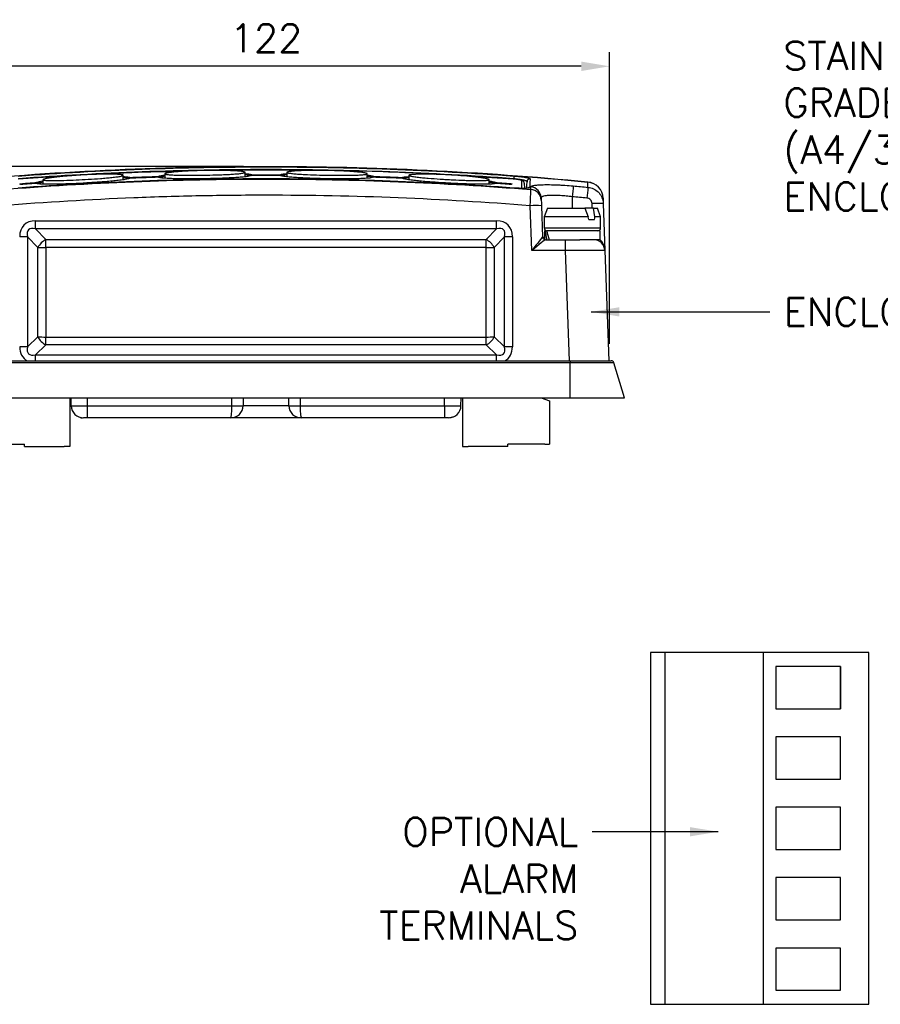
# Model space of a CAD drawing. Extents: x 0 to 391, y 0 to 275.
# Tile 3 of 13: x 46 to 122, y 67 to 155. Entities that reach past the tile are written whole.
import ezdxf

# ---------------------------------------------------------------- set-up
doc = ezdxf.new("R2010")
doc.units = 0
doc.header["$LTSCALE"] = 0.5
doc.header["$MEASUREMENT"] = 0
doc.layers.get('Defpoints').update_dxf_attribs({"color": 104, "lineweight": 0})
doc.layers.add('TEXT', color=5, linetype='Continuous')
doc.styles.add('ROMANS', font='romans', dxfattribs={"height": 2.5})
doc.dimstyles.new('DIMS', dxfattribs={"dimtxt": 2.5, "dimasz": 2.5, "dimexe": 1.25, "dimexo": 2, "dimgap": 1.25, "dimtad": 1, "dimdec": 4, "dimzin": 0, "dimdsep": 46, "dimtxsty": 'ROMANS', "dimcen": 2.5, "dimadec": 0, "dimazin": 0, "dimtfac": 1, "dimtdec": 4, "dimtmove": 0, "dimatfit": 3, "dimfxl": 0, "dimtolj": 1, "dimtzin": 0, "dimarcsym": 0})

# ---------------------------------------------------------------- blocks, each defined once
blk = doc.blocks.new('*D19')
at = {"layer": 'Defpoints', "color": 0}
for p in [(36.972, 150.821), (36.972, 124.163), (97.972, 124.163)]:
    blk.add_point(p, dxfattribs=at)
at = {"layer": 'TEXT', "color": 0, "lineweight": -2}
for p, q in [((36.972, 126.163), (36.972, 152.071)), ((97.972, 126.163), (97.972, 152.071)), ((95.472, 150.821), (39.472, 150.821))]:
    blk.add_line(p, q, dxfattribs=at)
at = {"layer": 'TEXT', "color": 0}
for points in [[(39.472, 151.238), (39.472, 150.405), (36.972, 150.821)], [(95.472, 150.405), (95.472, 151.238), (97.972, 150.821)]]:
    blk.add_solid(points, dxfattribs=at)
at = {"layer": 'TEXT', "color": 0, "insert": (67.472, 153.321), "char_height": 2.5, "attachment_point": 5, "style": 'ROMANS'}
blk.add_mtext('\\A1;122', dxfattribs=at)
blk = doc.blocks.new('*D20')
at = {"layer": 'Defpoints', "color": 0}
for p in [(67.477, 141.913), (16.741, 121.363), (35.622, 121.363)]:
    blk.add_point(p, dxfattribs=at)
at = {"layer": 'TEXT', "color": 0, "lineweight": -2}
for p, q in [((65.477, 141.913), (15.491, 141.913)), ((16.741, 139.413), (16.741, 123.863)), ((33.622, 121.363), (15.491, 121.363))]:
    blk.add_line(p, q, dxfattribs=at)
at = {"layer": 'TEXT', "color": 0}
for points in [[(17.158, 139.413), (16.325, 139.413), (16.741, 141.913)], [(16.325, 123.863), (17.158, 123.863), (16.741, 121.363)]]:
    blk.add_solid(points, dxfattribs=at)
at = {"layer": 'TEXT', "color": 0, "insert": (14.241, 131.638), "char_height": 2.5, "attachment_point": 5, "rotation": 90, "style": 'ROMANS'}
blk.add_mtext('\\A1;41', dxfattribs=at)

msp = doc.modelspace()

# ---------------------------------------------------------------- linework, layer by layer
at = {"color": 7, "linetype": 'Continuous', "lineweight": 25}
for p, q in [((50.312, 141.111), (45.454, 140.795)), ((55.364, 140.871), (55.364, 140.871)), ((57.906, 140.963), (57.906, 140.963)), ((65.627, 141.005), (65.62, 141.4)), ((66.201, 141.113), (66.201, 141.114)), ((68.743, 141.113), (68.743, 141.114)), ((69.324, 141.401), (69.317, 141.006)), ((77.038, 140.963), (77.038, 140.963)), ((79.58, 140.871), (79.58, 140.871)), ((89.49, 140.795), (85.529, 141.035)), ((45.965, 140.341), (45.965, 140.341)), ((88.979, 140.341), (88.979, 140.341)), ((90.996, 139.871), (90.988, 140.105)), ((96.066, 140.069), (96.05, 140.534)), ((91.909, 139.148), (91.917, 138.915)), ((91.073, 134.448), (90.934, 138.432)), ((91.934, 138.432), (92.031, 135.655)), ((92.456, 138.213), (92.183, 137.463)), ((92.456, 138.213), (95.773, 138.213)), ((95.773, 138.213), (96.095, 137.463)), ((96.57, 138.213), (95.773, 138.213)), ((96.675, 137.463), (96.57, 138.213)), ((96.57, 138.213), (96.91, 138.213)), ((97.183, 137.463), (96.91, 138.213)), ((97.423, 138.629), (97.569, 134.448)), ((92.183, 137.463), (92.183, 136.463)), ((96.095, 137.463), (92.183, 137.463)), ((97.183, 137.463), (96.675, 137.463)), ((97.183, 136.463), (97.183, 137.463)), ((47.003, 137.093), (87.941, 137.093)), ((47.003, 136.376), (47.003, 137.093)), ((87.941, 136.376), (87.941, 137.093)), ((96.137, 137.213), (96.644, 137.213)), ((46.296, 135.669), (46.296, 125.901)), ((47.21, 134.723), (46.296, 135.669)), ((87.941, 136.376), (47.003, 136.376)), ((47.003, 136.376), (47.917, 135.43)), ((87.027, 135.43), (87.941, 136.376)), ((88.648, 135.669), (87.734, 134.723)), ((88.648, 125.901), (88.648, 135.669)), ((89.355, 135.679), (89.355, 125.912)), ((92.213, 136.213), (92.213, 135.423)), ((92.264, 136.213), (92.213, 136.213)), ((92.264, 136.213), (92.399, 136.213)), ((97.153, 136.213), (92.399, 136.213)), ((97.153, 135.413), (97.153, 136.213)), ((47.21, 126.783), (47.21, 134.723)), ((47.917, 135.43), (87.027, 135.43)), ((47.917, 134.713), (47.917, 135.43)), ((47.917, 134.713), (47.917, 126.773)), ((87.027, 134.713), (47.917, 134.713)), ((87.027, 134.713), (87.027, 135.43)), ((87.027, 126.773), (87.027, 134.713)), ((87.734, 134.723), (87.734, 126.783)), ((92.28, 135.413), (94.071, 135.413)), ((94.071, 134.448), (94.071, 135.413)), ((94.071, 135.413), (95.338, 135.413)), ((97.153, 135.413), (95.338, 135.413)), ((94.071, 134.448), (91.073, 134.448)), ((94.413, 124.663), (94.071, 134.448)), ((97.569, 134.448), (97.911, 124.663)), ((46.296, 125.901), (47.21, 126.783)), ((47.917, 126.077), (47.003, 125.195)), ((47.917, 126.077), (47.917, 126.773)), ((47.917, 126.773), (87.027, 126.773)), ((87.027, 126.077), (47.917, 126.077)), ((87.027, 126.077), (87.027, 126.773)), ((87.941, 125.195), (87.027, 126.077)), ((87.734, 126.783), (88.648, 125.901)), ((47.003, 124.663), (47.003, 125.195)), ((47.003, 125.195), (87.941, 125.195)), ((87.941, 124.663), (87.941, 125.195)), ((40.472, 124.663), (94.472, 124.663)), ((94.472, 124.487), (40.472, 124.487)), ((94.472, 124.663), (94.472, 124.487)), ((94.472, 124.663), (98.128, 124.663)), ((94.472, 121.363), (94.472, 124.487)), ((98.367, 124.487), (94.472, 124.487)), ((99.322, 121.363), (98.367, 124.487)), ((40.472, 121.363), (94.472, 121.363)), ((50.046, 121.363), (50.046, 117.038)), ((50.161, 120.669), (50.149, 121.363)), ((65.445, 121.363), (65.439, 120.679)), ((69.505, 120.679), (69.499, 121.363)), ((84.783, 120.669), (84.795, 121.363)), ((84.909, 121.363), (84.909, 117.038)), ((91.906, 121.363), (92.659, 121.09)), ((92.659, 121.09), (92.659, 117.263)), ((94.472, 121.363), (99.322, 121.363)), ((50.161, 120.669), (51.622, 120.669)), ((51.622, 120.669), (64.439, 120.669)), ((51.622, 119.588), (51.622, 120.669)), ((64.439, 120.669), (64.439, 120.67)), ((65.439, 120.679), (69.505, 120.679)), ((70.505, 120.67), (70.505, 120.669)), ((70.505, 120.669), (83.322, 120.669)), ((83.322, 120.669), (84.783, 120.669)), ((83.322, 120.669), (83.322, 119.588)), ((51.622, 119.588), (51.261, 119.588)), ((64.339, 119.588), (51.622, 119.588)), ((70.605, 119.588), (64.339, 119.588)), ((83.322, 119.588), (70.605, 119.588)), ((83.683, 119.588), (83.322, 119.588)), ((42.721, 117.263), (46.021, 117.263)), ((46.021, 117.038), (46.021, 117.263)), ((92.234, 117.263), (88.934, 117.263)), ((88.934, 117.038), (88.934, 117.263)), ((92.234, 117.263), (92.659, 117.263)), ((46.021, 117.038), (49.546, 117.038)), ((50.046, 117.038), (49.546, 117.038)), ((84.909, 117.038), (85.409, 117.038)), ((88.934, 117.038), (85.409, 117.038))]:
    msp.add_line(p, q, dxfattribs=at)
at = {"color": 8, "linetype": 'Continuous', "lineweight": 25}
for p, q in [((89.472, 140.771), (89.472, 140.832)), ((92.562, 140.836), (92.601, 140.854)), ((47.069, 140.418), (47.069, 140.419)), ((87.875, 140.419), (87.875, 140.418)), ((94.668, 139.237), (94.668, 138.213)), ((96.438, 138.213), (96.424, 138.629)), ((92.183, 136.463), (92.873, 136.463)), ((92.873, 136.463), (97.183, 136.463)), ((92.031, 135.655), (92.213, 135.655)), ((51.622, 120.669), (51.622, 121.363)), ((64.439, 120.67), (64.445, 121.363)), ((70.498, 121.363), (70.505, 120.67)), ((83.322, 120.669), (83.322, 121.363))]:
    msp.add_line(p, q, dxfattribs=at)
for p, q in [((102.882, 98.743), (102.882, 67.493)), ((111.632, 98.743), (111.632, 67.493)), ((118.507, 97.493), (118.507, 93.743))]:
    msp.add_line(p, q)
at = {"color": 7, "linetype": 'Continuous', "lineweight": 25, "flags": 128}
for points in [[(54.793, 140.742), (54.791, 140.879), (54.787, 141.136)], [(58.491, 141.3), (58.486, 140.992), (58.484, 140.876)], [(76.46, 140.875), (76.458, 140.992), (76.453, 141.272)], [(80.157, 141.136), (80.153, 140.878), (80.151, 140.743)], [(47.658, 140.77), (47.653, 140.455), (47.651, 140.352)], [(87.293, 140.352), (87.291, 140.456), (87.286, 140.77)], [(90.411, 140.425), (90.418, 139.978), (90.418, 139.977)], [(90.64, 139.988), (90.644, 140.254), (90.65, 140.568)], [(90.919, 140.811), (90.918, 140.757), (90.914, 140.541), (90.906, 140.051)], [(97.407, 139.102), (97.416, 138.843), (97.423, 138.629)]]:
    msp.add_lwpolyline(points, dxfattribs=at)
at = {"color": 8, "linetype": 'Continuous', "lineweight": 25, "flags": 128}
for points in [[(55.367, 140.871), (55.367, 140.885), (55.366, 140.901), (55.366, 140.915), (55.365, 140.927), (55.365, 140.937), (55.364, 140.943), (55.364, 140.947)], [(57.908, 140.962), (57.908, 140.977), (57.907, 140.993), (57.907, 141.007), (57.907, 141.019), (57.906, 141.029), (57.906, 141.036), (57.906, 141.039)], [(66.201, 141.114), (66.201, 141.127), (66.201, 141.143), (66.201, 141.158), (66.201, 141.17), (66.201, 141.18), (66.201, 141.186), (66.201, 141.19)], [(68.742, 141.114), (68.743, 141.127), (68.743, 141.143), (68.743, 141.158), (68.743, 141.17), (68.743, 141.18), (68.743, 141.186), (68.743, 141.19)], [(77.035, 140.962), (77.036, 140.977), (77.036, 140.993), (77.037, 141.007), (77.037, 141.019), (77.038, 141.029), (77.038, 141.036), (77.038, 141.039)], [(79.577, 140.871), (79.577, 140.885), (79.578, 140.901), (79.578, 140.915), (79.579, 140.927), (79.579, 140.937), (79.58, 140.943), (79.58, 140.947)], [(45.965, 140.417), (45.965, 140.414), (45.966, 140.407), (45.966, 140.398), (45.967, 140.385), (45.968, 140.371), (45.969, 140.355), (45.97, 140.341)], [(47.069, 140.495), (47.069, 140.491), (47.07, 140.485), (47.07, 140.475), (47.071, 140.463), (47.072, 140.449), (47.073, 140.433), (47.074, 140.419)], [(87.87, 140.419), (87.871, 140.433), (87.872, 140.449), (87.873, 140.463), (87.874, 140.475), (87.874, 140.485), (87.875, 140.491), (87.875, 140.495)], [(88.974, 140.342), (88.974, 140.355), (88.976, 140.371), (88.977, 140.385), (88.978, 140.398), (88.978, 140.407), (88.979, 140.414), (88.979, 140.417)], [(90.192, 139.976), (90.188, 140.177), (90.18, 140.668)]]:
    msp.add_lwpolyline(points, dxfattribs=at)
for points in [[(101.632, 98.743), (101.632, 67.493), (121.007, 67.493), (121.007, 98.743)], [(112.757, 97.493), (112.757, 93.743), (118.507, 93.743), (118.507, 97.493)], [(112.757, 91.243), (112.757, 87.493), (118.507, 87.493), (118.507, 91.243)], [(112.757, 84.993), (112.757, 81.243), (118.507, 81.243), (118.507, 84.993)], [(112.757, 78.743), (112.757, 74.993), (118.507, 74.993), (118.507, 78.743)], [(112.757, 72.493), (112.757, 68.743), (118.507, 68.743), (118.507, 72.493)]]:
    msp.add_lwpolyline(points, close=True)
at = {"color": 7, "linetype": 'Continuous', "lineweight": 25}
for centre, radius, start, end in [((55.372, 140.846), 0.101, 94.41085, 178.10894), ((55.368, 140.771), 0.1, 92.32353, 117.15842), ((55.366, 140.776), 0.0942, 90.83042, 117.13886), ((57.905, 140.938), 0.101, 2.10632, 89.61319), ((57.909, 140.864), 0.1, 66.23102, 91.83578), ((57.911, 140.868), 0.0946, 66.25708, 93.28097), ((66.205, 141.089), 0.101, 92.39651, 178.00342), ((66.202, 141.014), 0.1, 90.24397, 115.46319), ((66.199, 141.019), 0.0944, 88.78038, 115.43602), ((68.739, 141.089), 0.101, 1.99663, 87.60337), ((68.742, 141.014), 0.1, 64.52647, 89.75603), ((68.745, 141.019), 0.0944, 64.55374, 91.21963), ((77.039, 140.938), 0.101, 90.38596, 177.89453), ((77.035, 140.864), 0.1, 88.16422, 113.75887), ((77.033, 140.868), 0.0945, 86.71323, 113.73699), ((79.572, 140.846), 0.101, 1.89189, 85.58831), ((79.576, 140.771), 0.1, 62.83326, 87.67647), ((79.578, 140.776), 0.0942, 62.85704, 89.16762), ((149.465, 136.455), 60.152, 175.59457, 175.82717), ((47.072, 140.394), 0.101, 2.22004, 91.61892), ((47.076, 140.319), 0.1, 67.94546, 93.91666), ((47.078, 140.324), 0.0947, 67.97177, 95.33762), ((87.872, 140.394), 0.101, 88.37946, 177.78056), ((87.868, 140.319), 0.1, 86.08334, 112.04828), ((87.866, 140.324), 0.0947, 84.66213, 112.0232), ((90.162, 140.42), 0.249, 1.14878, 85.86636), ((90.899, 140.562), 0.249, 85.37657, 178.81789), ((90.913, 139.111), 0.996, 2.14456, 85.71202), ((188.871, 130.772), 94.582, 174.28396, 174.86516), ((185.883, 130.644), 90.31, 174.00944, 174.61814), ((96.105, 140.529), 0.0555, 166.42916, 175.46833), ((95.914, 139.046), 1.494, 2.1414, 84.76727), ((95.908, 139.049), 1.5, 2, 84.50652), ((90.921, 138.878), 0.996, 2.14439, 85.70603), ((91.434, 131.263), 7.187, 86.01293, 93.98707), ((96.923, 131.46), 7.187, 86.0129, 93.9871), ((92.433, 136.463), 0.25, 180, 270), ((96.933, 136.463), 0.25, 270, 0), ((45.632, 114.202), 21.477, 88.22852, 90.11517), ((89.312, 114.202), 21.477, 89.88483, 91.77148), ((92.28, 135.663), 0.25, 182.0488, 269.9848), ((92.28, 135.663), 0.25, 182, 270), ((48.71, 133.929), 1.698, 117.86059, 152.10446), ((47.874, 156.191), 21.478, 268.22849, 270.11505), ((86.233, 133.929), 1.698, 27.89554, 62.13941), ((87.07, 156.191), 21.478, 269.88495, 271.77151), ((96.57, 134.413), 1, 2, 90), ((48.63, 127.497), 1.589, 206.6874, 243.34751), ((47.874, 148.25), 21.477, 268.22848, 270.11514), ((86.314, 127.497), 1.589, 296.65249, 333.3126), ((87.07, 148.25), 21.477, 269.88486, 271.77152), ((45.632, 104.435), 21.477, 88.22843, 90.11514), ((89.312, 104.435), 21.477, 89.88486, 91.77157), ((98.128, 124.413), 0.25, 17, 90), ((51.261, 120.688), 1.1, 181, 270), ((64.339, 120.688), 1.1, 270, 359), ((64.814, 135.003), 14.338, 268.50147, 272.49847), ((64.939, 134.997), 14.336, 268.00161, 271.99842), ((64.339, 120.688), 1.1, 359, 359.5), ((70.13, 135.003), 14.338, 267.50153, 271.49853), ((70.605, 120.688), 1.1, 180.5, 181), ((70.005, 134.996), 14.336, 268.00156, 271.99844), ((70.605, 120.688), 1.1, 181, 270), ((83.683, 120.688), 1.1, 270, 359)]:
    msp.add_arc(centre, radius, start, end, dxfattribs=at)
at = {"color": 8, "linetype": 'Continuous', "lineweight": 25}
msp.add_arc((90.886, 139.801), 0.251, 85.51716, 122.25889, dxfattribs=at)
at = {"color": 7, "linetype": 'Continuous', "lineweight": 25}
for centre, major_axis, ratio, start_param, end_param in [((94.683, 135.463), (-1.845, 12.498), 0.135014, 4.832924, 4.853154), ((94.683, 135.463), (1.845, 12.498), 0.135014, 4.872776, 4.893006), ((48.417, 134.266), (2.45, -2.447), 0.57735, 2.617466, 3.664664), ((48.417, 134.231), (-2.039, 2.07), 0.343992, 5.762055, 6.809252), ((86.527, 134.266), (2.45, 2.447), 0.57735, 5.760114, 6.807312), ((86.527, 134.231), (2.039, 2.07), 0.343992, 5.757118, 6.804316), ((91.073, 134.413), (0.957, 1.241), 0.013603, 0.017272, 1.553162), ((91.03, 135.663), (1.001, -0.009), 0.008703, 6.249877, 6.283565), ((94.683, 135.413), (-1.267, 4.231), 0.501102, 1.233691, 1.421794), ((94.683, 136.213), (-1.267, 4.231), 0.501102, 1.421794, 1.609898), ((91.073, 134.413), (1.207, 1), 0.01715, 0.020702, 1.556592), ((94.068, 134.413), (3.501, 0.035), 0.009959, 0.000248, 1.569827), ((48.417, 127.325), (2.45, 2.447), 0.57735, 2.618522, 3.322168), ((48.417, 127.29), (2.043, 2.009), 0.348823, 2.621029, 3.668227), ((86.527, 127.29), (2.043, -2.009), 0.348823, 5.756551, 6.803749), ((86.527, 127.325), (2.45, -2.447), 0.57735, 6.10261, 6.806256), ((64.339, 120.688), (0, 1.1), 0.090909, 3.141593, 4.694936), ((70.605, 120.688), (0, 1.1), 0.090909, 1.588249, 3.141593)]:
    msp.add_ellipse(centre, major_axis=major_axis, ratio=ratio, start_param=start_param, end_param=end_param, dxfattribs=at)
at = {"color": 8, "linetype": 'Continuous', "lineweight": 25}
msp.add_ellipse((96.57, 134.413), major_axis=(-0.043, 1.241), ratio=0.80562, start_param=4.712389, end_param=5.621275, dxfattribs=at)
at = {"color": 7, "linetype": 'Continuous', "lineweight": 25}
for points, knots in [([(38.893, 140.542), (43.644, 140.999), (48.406, 141.342), (57.935, 141.799), (62.703, 141.914), (72.25, 141.913), (77.018, 141.799), (86.543, 141.342), (91.3, 140.999), (96.051, 140.542)], [0, 0, 0, 0, 0.25, 0.25, 0.5, 0.5, 0.75, 0.75, 1, 1, 1, 1]), ([(96.05, 140.534), (91.299, 140.991), (86.542, 141.333), (77.018, 141.79), (72.25, 141.905), (62.704, 141.905), (57.935, 141.791), (48.407, 141.334), (43.645, 140.991), (38.894, 140.534)], [0, 0, 0, 0, 0.25, 0.25, 0.5, 0.5, 0.75, 0.75, 1, 1, 1, 1]), ([(45.454, 141.075), (52.782, 141.616), (60.12, 141.887), (71.141, 141.887), (74.815, 141.819), (82.158, 141.549), (85.826, 141.346), (89.49, 141.075)], [0, 0, 0, 0, 0.5, 0.5, 0.75, 0.75, 1, 1, 1, 1]), ([(89.472, 140.832), (85.81, 141.102), (82.146, 141.305), (74.812, 141.575), (71.141, 141.643), (60.128, 141.643), (52.795, 141.372), (45.472, 140.832)], [0, 0, 0, 0, 0.25, 0.25, 0.5, 0.5, 1, 1, 1, 1]), ([(55.364, 140.871), (55.317, 140.846), (55.232, 140.822), (55.062, 140.787), (54.999, 140.775), (54.863, 140.752), (54.791, 140.741), (54.56, 140.708), (54.39, 140.687), (54.036, 140.648), (53.852, 140.629), (53.469, 140.593), (53.271, 140.576), (52.872, 140.544), (52.67, 140.529), (52.263, 140.5), (52.058, 140.487), (51.644, 140.461), (51.435, 140.449), (50.807, 140.414), (50.394, 140.395), (49.782, 140.371), (49.579, 140.364), (49.177, 140.353), (48.979, 140.348), (48.595, 140.342), (48.408, 140.34), (48.05, 140.341), (47.88, 140.343), (47.649, 140.351), (47.575, 140.354), (47.438, 140.362), (47.374, 140.367), (47.26, 140.378), (47.211, 140.385), (47.126, 140.4), (47.093, 140.409), (47.069, 140.418)], [0, 0, 0, 0, 0.0625, 0.0625, 0.09375, 0.09375, 0.125, 0.125, 0.1875, 0.1875, 0.25, 0.25, 0.3125, 0.3125, 0.375, 0.375, 0.4375, 0.4375, 0.5, 0.5, 0.625, 0.625, 0.6875, 0.6875, 0.75, 0.75, 0.8125, 0.8125, 0.875, 0.875, 0.90625, 0.90625, 0.9375, 0.9375, 0.96875, 0.96875, 1, 1, 1, 1]), ([(47.759, 140.705), (47.72, 140.712), (47.692, 140.72), (47.659, 140.737), (47.654, 140.747), (47.669, 140.768), (47.69, 140.779), (47.751, 140.802), (47.792, 140.814), (47.939, 140.849), (48.063, 140.872), (48.343, 140.916), (48.495, 140.936), (48.814, 140.976), (48.982, 140.995), (49.325, 141.03), (49.499, 141.046), (49.851, 141.077), (50.029, 141.092), (50.39, 141.119), (50.573, 141.132), (51.123, 141.167), (51.489, 141.186), (52.216, 141.216), (52.582, 141.228), (53.11, 141.236), (53.283, 141.238), (53.622, 141.238), (53.787, 141.237), (54.019, 141.231), (54.094, 141.229), (54.239, 141.223), (54.309, 141.219), (54.438, 141.211), (54.498, 141.206), (54.605, 141.194), (54.652, 141.187), (54.727, 141.172), (54.755, 141.164), (54.787, 141.146), (54.791, 141.136), (54.774, 141.115), (54.753, 141.105), (54.691, 141.083), (54.649, 141.072), (54.551, 141.051), (54.496, 141.041), (54.373, 141.021), (54.306, 141.011), (54.097, 140.982), (53.945, 140.965), (53.625, 140.931), (53.457, 140.914), (53.116, 140.884), (52.943, 140.87), (52.413, 140.829), (52.047, 140.804), (51.322, 140.76), (50.959, 140.741), (50.233, 140.707), (49.868, 140.693), (49.341, 140.678), (49.169, 140.674), (48.83, 140.669), (48.665, 140.668), (48.433, 140.669), (48.357, 140.67), (48.212, 140.673), (48.142, 140.675), (48.013, 140.68), (47.953, 140.684), (47.845, 140.693), (47.797, 140.699), (47.759, 140.705)], [0, 0, 0, 0, 0.015625, 0.015625, 0.03125, 0.03125, 0.046875, 0.046875, 0.0625, 0.0625, 0.09375, 0.09375, 0.125, 0.125, 0.15625, 0.15625, 0.1875, 0.1875, 0.21875, 0.21875, 0.25, 0.25, 0.3125, 0.3125, 0.375, 0.375, 0.40625, 0.40625, 0.4375, 0.4375, 0.453125, 0.453125, 0.46875, 0.46875, 0.484375, 0.484375, 0.5, 0.5, 0.515625, 0.515625, 0.53125, 0.53125, 0.546875, 0.546875, 0.5625, 0.5625, 0.578125, 0.578125, 0.59375, 0.59375, 0.625, 0.625, 0.65625, 0.65625, 0.6875, 0.6875, 0.75, 0.75, 0.8125, 0.8125, 0.875, 0.875, 0.90625, 0.90625, 0.9375, 0.9375, 0.953125, 0.953125, 0.96875, 0.96875, 0.984375, 0.984375, 1, 1, 1, 1]), ([(60.011, 141.481), (58.527, 141.453), (56.068, 141.407), (53.612, 141.278), (52.639, 141.227)], [0, 0, 0, 0, 0.6035334, 1, 1, 1, 1]), ([(54.788, 141.027), (54.848, 141.024), (55.063, 141.01), (55.263, 140.982), (55.343, 140.954), (55.364, 140.947)], [0, 0, 0, 0, 0.220314, 0.787729, 1, 1, 1, 1]), ([(55.364, 140.947), (55.724, 140.962), (56.083, 140.976), (56.443, 140.989), (56.687, 140.998), (56.931, 141.007), (57.175, 141.015), (57.418, 141.023), (57.662, 141.031), (57.906, 141.039)], [0, 0, 0, 0, 0.002159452, 0.002159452, 0.002159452, 0.0036231, 0.0036231, 0.0036231, 0.005086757, 0.005086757, 0.005086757, 0.005086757]), ([(57.906, 140.963), (57.546, 140.951), (57.186, 140.939), (56.827, 140.926), (56.583, 140.918), (56.339, 140.909), (56.095, 140.899), (55.852, 140.89), (55.608, 140.88), (55.364, 140.871)], [0, 0, 0, 0, 0.00215968, 0.00215968, 0.00215968, 0.003623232, 0.003623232, 0.003623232, 0.005086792, 0.005086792, 0.005086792, 0.005086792]), ([(57.906, 141.039), (57.938, 141.052), (58.001, 141.077), (58.187, 141.117), (58.353, 141.146), (58.474, 141.161), (58.489, 141.163)], [0, 0, 0, 0, 0.291799, 0.58404, 0.948107, 1, 1, 1, 1]), ([(66.201, 141.113), (66.154, 141.091), (66.069, 141.07), (65.899, 141.04), (65.835, 141.031), (65.699, 141.013), (65.627, 141.005), (65.396, 140.98), (65.225, 140.965), (64.871, 140.939), (64.686, 140.927), (64.303, 140.905), (64.105, 140.895), (63.705, 140.878), (63.503, 140.87), (63.096, 140.856), (62.89, 140.85), (62.476, 140.839), (62.267, 140.834), (61.639, 140.823), (61.226, 140.819), (60.614, 140.817), (60.411, 140.818), (60.009, 140.821), (59.811, 140.823), (59.428, 140.831), (59.242, 140.836), (58.884, 140.85), (58.715, 140.859), (58.484, 140.875), (58.411, 140.88), (58.273, 140.894), (58.21, 140.901), (58.097, 140.916), (58.047, 140.924), (57.963, 140.943), (57.93, 140.952), (57.906, 140.963)], [0, 0, 0, 0, 0.0625, 0.0625, 0.09375, 0.09375, 0.125, 0.125, 0.1875, 0.1875, 0.25, 0.25, 0.3125, 0.3125, 0.375, 0.375, 0.4375, 0.4375, 0.5, 0.5, 0.625, 0.625, 0.6875, 0.6875, 0.75, 0.75, 0.8125, 0.8125, 0.875, 0.875, 0.90625, 0.90625, 0.9375, 0.9375, 0.96875, 0.96875, 1, 1, 1, 1]), ([(58.574, 141.229), (58.539, 141.237), (58.514, 141.246), (58.488, 141.265), (58.488, 141.275), (58.511, 141.295), (58.535, 141.306), (58.603, 141.326), (58.646, 141.336), (58.748, 141.356), (58.807, 141.365), (58.932, 141.383), (58.999, 141.392), (59.14, 141.409), (59.215, 141.417), (59.369, 141.432), (59.448, 141.439), (59.689, 141.46), (59.856, 141.472), (60.2, 141.494), (60.377, 141.504), (60.909, 141.531), (61.269, 141.545), (61.999, 141.564), (62.37, 141.57), (63.095, 141.573), (63.452, 141.571), (63.978, 141.56), (64.153, 141.555), (64.49, 141.543), (64.654, 141.535), (64.962, 141.516), (65.106, 141.505), (65.295, 141.484), (65.354, 141.477), (65.457, 141.461), (65.502, 141.453), (65.572, 141.435), (65.597, 141.425), (65.622, 141.406), (65.623, 141.396), (65.6, 141.376), (65.576, 141.366), (65.508, 141.347), (65.465, 141.338), (65.364, 141.321), (65.305, 141.312), (65.18, 141.297), (65.112, 141.289), (64.9, 141.269), (64.744, 141.256), (64.422, 141.235), (64.255, 141.225), (63.911, 141.207), (63.734, 141.199), (63.2, 141.178), (62.84, 141.167), (62.294, 141.154), (62.112, 141.15), (61.745, 141.144), (61.56, 141.142), (61.015, 141.137), (60.659, 141.136), (60.136, 141.14), (59.964, 141.143), (59.625, 141.15), (59.462, 141.155), (59.152, 141.169), (59.006, 141.177), (58.753, 141.199), (58.644, 141.212), (58.574, 141.229)], [0, 0, 0, 0, 0.015625, 0.015625, 0.03125, 0.03125, 0.046875, 0.046875, 0.0625, 0.0625, 0.078125, 0.078125, 0.09375, 0.09375, 0.109375, 0.109375, 0.125, 0.125, 0.15625, 0.15625, 0.1875, 0.1875, 0.25, 0.25, 0.3125, 0.3125, 0.375, 0.375, 0.40625, 0.40625, 0.4375, 0.4375, 0.46875, 0.46875, 0.484375, 0.484375, 0.5, 0.5, 0.515625, 0.515625, 0.53125, 0.53125, 0.546875, 0.546875, 0.5625, 0.5625, 0.578125, 0.578125, 0.59375, 0.59375, 0.625, 0.625, 0.65625, 0.65625, 0.6875, 0.6875, 0.75, 0.75, 0.78125, 0.78125, 0.8125, 0.8125, 0.875, 0.875, 0.90625, 0.90625, 0.9375, 0.9375, 0.96875, 0.96875, 1, 1, 1, 1]), ([(71.039, 141.559), (69.435, 141.579), (67.119, 141.608), (64.569, 141.6), (63.624, 141.574), (63.391, 141.567)], [0, 0, 0, 0, 0.629384, 0.908301, 1, 1, 1, 1]), ([(65.622, 141.291), (65.682, 141.285), (65.898, 141.264), (66.099, 141.229), (66.179, 141.198), (66.201, 141.19)], [0, 0, 0, 0, 0.219834, 0.787234, 1, 1, 1, 1]), ([(66.201, 141.19), (66.447, 141.191), (66.693, 141.192), (66.94, 141.192), (67.186, 141.192), (67.432, 141.193), (67.678, 141.192), (68.033, 141.192), (68.388, 141.191), (68.743, 141.19)], [0, 0, 0, 0, 0.001476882, 0.001476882, 0.001476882, 0.002953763, 0.002953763, 0.002953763, 0.005083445, 0.005083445, 0.005083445, 0.005083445]), ([(68.743, 141.113), (68.497, 141.115), (68.251, 141.115), (68.004, 141.116), (67.758, 141.116), (67.512, 141.116), (67.266, 141.116), (66.911, 141.116), (66.556, 141.115), (66.201, 141.113)], [0, 0, 0, 0, 0.001476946, 0.001476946, 0.001476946, 0.002953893, 0.002953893, 0.002953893, 0.005083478, 0.005083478, 0.005083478, 0.005083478]), ([(68.743, 141.19), (68.775, 141.201), (68.838, 141.225), (69.025, 141.258), (69.189, 141.281), (69.309, 141.291), (69.322, 141.292)], [0, 0, 0, 0, 0.293829, 0.588101, 0.952431, 1, 1, 1, 1]), ([(77.038, 140.963), (76.991, 140.942), (76.906, 140.924), (76.735, 140.901), (76.671, 140.894), (76.535, 140.881), (76.462, 140.875), (76.231, 140.859), (76.06, 140.85), (75.705, 140.836), (75.52, 140.831), (75.136, 140.823), (74.937, 140.821), (74.537, 140.818), (74.335, 140.817), (73.928, 140.818), (73.722, 140.819), (73.308, 140.824), (73.098, 140.827), (72.471, 140.838), (72.057, 140.849), (71.446, 140.87), (71.243, 140.878), (70.841, 140.895), (70.644, 140.905), (70.261, 140.927), (70.076, 140.939), (69.718, 140.965), (69.55, 140.98), (69.243, 141.013), (69.102, 141.031), (68.933, 141.06), (68.884, 141.07), (68.8, 141.091), (68.766, 141.102), (68.743, 141.113)], [0, 0, 0, 0, 0.0625, 0.0625, 0.09375, 0.09375, 0.125, 0.125, 0.1875, 0.1875, 0.25, 0.25, 0.3125, 0.3125, 0.375, 0.375, 0.4375, 0.4375, 0.5, 0.5, 0.625, 0.625, 0.6875, 0.6875, 0.75, 0.75, 0.8125, 0.8125, 0.875, 0.875, 0.9375, 0.9375, 0.96875, 0.96875, 1, 1, 1, 1]), ([(69.413, 141.353), (69.377, 141.363), (69.351, 141.373), (69.322, 141.392), (69.32, 141.403), (69.341, 141.422), (69.364, 141.432), (69.43, 141.45), (69.473, 141.459), (69.624, 141.483), (69.751, 141.496), (70.036, 141.52), (70.19, 141.529), (70.512, 141.545), (70.681, 141.551), (71.026, 141.561), (71.201, 141.565), (71.732, 141.573), (72.094, 141.573), (72.83, 141.566), (73.195, 141.558), (73.74, 141.541), (73.921, 141.535), (74.282, 141.519), (74.462, 141.51), (74.812, 141.49), (74.985, 141.479), (75.321, 141.454), (75.484, 141.441), (75.714, 141.418), (75.788, 141.41), (75.931, 141.394), (75.999, 141.385), (76.126, 141.367), (76.184, 141.358), (76.288, 141.338), (76.333, 141.328), (76.403, 141.308), (76.428, 141.297), (76.455, 141.277), (76.457, 141.267), (76.435, 141.248), (76.411, 141.239), (76.345, 141.222), (76.301, 141.214), (76.2, 141.201), (76.143, 141.195), (76.018, 141.184), (75.95, 141.179), (75.737, 141.166), (75.584, 141.159), (75.261, 141.149), (75.091, 141.145), (74.749, 141.14), (74.575, 141.138), (74.044, 141.136), (73.677, 141.138), (72.95, 141.147), (72.587, 141.154), (71.862, 141.174), (71.498, 141.186), (70.973, 141.21), (70.801, 141.219), (70.464, 141.238), (70.301, 141.249), (70.071, 141.267), (69.996, 141.274), (69.853, 141.287), (69.784, 141.294), (69.658, 141.31), (69.599, 141.318), (69.495, 141.335), (69.449, 141.344), (69.413, 141.353)], [0, 0, 0, 0, 0.015625, 0.015625, 0.03125, 0.03125, 0.046875, 0.046875, 0.0625, 0.0625, 0.09375, 0.09375, 0.125, 0.125, 0.15625, 0.15625, 0.1875, 0.1875, 0.25, 0.25, 0.3125, 0.3125, 0.34375, 0.34375, 0.375, 0.375, 0.40625, 0.40625, 0.4375, 0.4375, 0.453125, 0.453125, 0.46875, 0.46875, 0.484375, 0.484375, 0.5, 0.5, 0.515625, 0.515625, 0.53125, 0.53125, 0.546875, 0.546875, 0.5625, 0.5625, 0.578125, 0.578125, 0.59375, 0.59375, 0.625, 0.625, 0.65625, 0.65625, 0.6875, 0.6875, 0.75, 0.75, 0.8125, 0.8125, 0.875, 0.875, 0.90625, 0.90625, 0.9375, 0.9375, 0.953125, 0.953125, 0.96875, 0.96875, 0.984375, 0.984375, 1, 1, 1, 1]), ([(82.464, 141.221), (82.224, 141.235), (79.401, 141.408), (76.532, 141.511), (73.904, 141.534), (73.863, 141.534)], [0, 0, 0, 0, 0.083828, 0.985689, 1, 1, 1, 1]), ([(76.455, 141.162), (76.515, 141.154), (76.732, 141.125), (76.935, 141.082), (77.016, 141.048), (77.038, 141.039)], [0, 0, 0, 0, 0.218422, 0.785406, 1, 1, 1, 1]), ([(77.038, 141.039), (77.398, 141.028), (77.757, 141.016), (78.117, 141.003), (78.361, 140.994), (78.605, 140.985), (78.848, 140.976), (79.092, 140.966), (79.336, 140.957), (79.58, 140.947)], [0, 0, 0, 0, 0.002159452, 0.002159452, 0.002159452, 0.0036231, 0.0036231, 0.0036231, 0.005086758, 0.005086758, 0.005086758, 0.005086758]), ([(79.58, 140.871), (79.22, 140.885), (78.86, 140.899), (78.501, 140.912), (78.257, 140.921), (78.013, 140.93), (77.769, 140.939), (77.526, 140.947), (77.282, 140.955), (77.038, 140.963)], [0, 0, 0, 0, 0.00215968, 0.00215968, 0.00215968, 0.003623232, 0.003623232, 0.003623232, 0.005086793, 0.005086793, 0.005086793, 0.005086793]), ([(79.58, 140.947), (79.611, 140.957), (79.675, 140.978), (79.861, 141.005), (80.025, 141.022), (80.143, 141.028), (80.155, 141.028)], [0, 0, 0, 0, 0.295265, 0.590977, 0.955239, 1, 1, 1, 1]), ([(87.875, 140.418), (87.827, 140.399), (87.742, 140.384), (87.571, 140.367), (87.507, 140.362), (87.371, 140.354), (87.298, 140.351), (87.066, 140.343), (86.894, 140.341), (86.539, 140.34), (86.353, 140.342), (85.969, 140.348), (85.77, 140.353), (85.369, 140.364), (85.167, 140.371), (84.759, 140.387), (84.554, 140.395), (84.139, 140.415), (83.929, 140.426), (83.302, 140.46), (82.89, 140.485), (82.278, 140.529), (82.076, 140.544), (81.674, 140.576), (81.477, 140.593), (81.096, 140.629), (80.91, 140.647), (80.554, 140.687), (80.385, 140.708), (80.079, 140.751), (79.939, 140.775), (79.77, 140.81), (79.72, 140.822), (79.637, 140.846), (79.603, 140.858), (79.58, 140.871)], [0, 0, 0, 0, 0.0625, 0.0625, 0.09375, 0.09375, 0.125, 0.125, 0.1875, 0.1875, 0.25, 0.25, 0.3125, 0.3125, 0.375, 0.375, 0.4375, 0.4375, 0.5, 0.5, 0.625, 0.625, 0.6875, 0.6875, 0.75, 0.75, 0.8125, 0.8125, 0.875, 0.875, 0.9375, 0.9375, 0.96875, 0.96875, 1, 1, 1, 1]), ([(80.207, 141.099), (80.179, 141.11), (80.163, 141.121), (80.154, 141.141), (80.163, 141.151), (80.202, 141.168), (80.234, 141.177), (80.316, 141.191), (80.365, 141.197), (80.477, 141.208), (80.539, 141.213), (80.671, 141.221), (80.741, 141.225), (80.962, 141.233), (81.122, 141.236), (81.449, 141.239), (81.618, 141.238), (81.966, 141.235), (82.144, 141.231), (82.68, 141.218), (83.042, 141.204), (83.77, 141.169), (84.14, 141.148), (84.864, 141.097), (85.218, 141.068), (85.736, 141.018), (85.907, 141.001), (86.241, 140.963), (86.401, 140.943), (86.703, 140.901), (86.842, 140.879), (87.021, 140.844), (87.075, 140.832), (87.168, 140.809), (87.207, 140.797), (87.263, 140.775), (87.28, 140.764), (87.289, 140.743), (87.281, 140.734), (87.242, 140.717), (87.211, 140.709), (87.13, 140.696), (87.081, 140.691), (86.97, 140.683), (86.907, 140.679), (86.775, 140.674), (86.705, 140.672), (86.485, 140.668), (86.325, 140.668), (85.997, 140.67), (85.828, 140.673), (85.482, 140.681), (85.304, 140.686), (84.765, 140.705), (84.404, 140.721), (83.859, 140.748), (83.676, 140.758), (83.311, 140.779), (83.127, 140.79), (82.581, 140.826), (82.224, 140.851), (81.702, 140.895), (81.53, 140.91), (81.198, 140.943), (81.038, 140.96), (80.736, 140.997), (80.599, 141.016), (80.421, 141.046), (80.367, 141.056), (80.274, 141.078), (80.235, 141.088), (80.207, 141.099)], [0, 0, 0, 0, 0.015625, 0.015625, 0.03125, 0.03125, 0.046875, 0.046875, 0.0625, 0.0625, 0.078125, 0.078125, 0.09375, 0.09375, 0.125, 0.125, 0.15625, 0.15625, 0.1875, 0.1875, 0.25, 0.25, 0.3125, 0.3125, 0.375, 0.375, 0.40625, 0.40625, 0.4375, 0.4375, 0.46875, 0.46875, 0.484375, 0.484375, 0.5, 0.5, 0.515625, 0.515625, 0.53125, 0.53125, 0.546875, 0.546875, 0.5625, 0.5625, 0.578125, 0.578125, 0.59375, 0.59375, 0.625, 0.625, 0.65625, 0.65625, 0.6875, 0.6875, 0.75, 0.75, 0.78125, 0.78125, 0.8125, 0.8125, 0.875, 0.875, 0.90625, 0.90625, 0.9375, 0.9375, 0.96875, 0.96875, 0.984375, 0.984375, 1, 1, 1, 1]), ([(90.65, 140.568), (90.65, 140.588), (90.619, 140.612), (90.531, 140.648), (90.495, 140.66), (90.409, 140.685), (90.361, 140.698), (90.252, 140.722), (90.192, 140.734), (90.064, 140.757), (89.996, 140.769), (89.854, 140.789), (89.779, 140.799), (89.627, 140.817), (89.55, 140.825), (89.472, 140.832)], [0, 0, 0, 0, 0.25, 0.25, 0.375, 0.375, 0.5, 0.5, 0.625, 0.625, 0.75, 0.75, 0.875, 0.875, 1, 1, 1, 1]), ([(89.49, 141.075), (89.585, 141.068), (89.678, 141.06), (89.861, 141.043), (89.952, 141.033), (90.126, 141.012), (90.208, 141.001), (90.363, 140.978), (90.436, 140.966), (90.568, 140.941), (90.627, 140.929), (90.731, 140.904), (90.775, 140.891), (90.882, 140.855), (90.919, 140.832), (90.919, 140.811)], [0, 0, 0, 0, 0.125, 0.125, 0.25, 0.25, 0.375, 0.375, 0.5, 0.5, 0.625, 0.625, 0.75, 0.75, 1, 1, 1, 1]), ([(43.948, 139.871), (47.861, 140.182), (51.777, 140.415), (59.618, 140.726), (63.543, 140.804), (71.395, 140.804), (75.32, 140.726), (83.165, 140.415), (87.083, 140.182), (90.996, 139.871)], [0, 0, 0, 0, 0.25, 0.25, 0.5, 0.5, 0.75, 0.75, 1, 1, 1, 1]), ([(89.49, 140.006), (82.162, 140.548), (74.824, 140.818), (63.803, 140.819), (60.129, 140.751), (52.786, 140.48), (49.118, 140.277), (45.454, 140.006)], [0, 0, 0, 0, 0.5, 0.5, 0.75, 0.75, 1, 1, 1, 1]), ([(45.965, 140.341), (45.918, 140.337), (45.872, 140.335), (45.787, 140.333), (45.747, 140.333), (45.65, 140.336), (45.612, 140.343), (45.612, 140.359), (45.622, 140.364), (45.657, 140.376), (45.683, 140.382), (45.781, 140.4), (45.872, 140.411), (45.965, 140.417)], [0, 0, 0, 0, 0.125, 0.125, 0.25, 0.25, 0.5, 0.5, 0.625, 0.625, 0.75, 0.75, 1, 1, 1, 1]), ([(45.965, 140.341), (45.964, 140.341), (45.923, 140.338), (45.841, 140.334), (45.743, 140.333), (45.686, 140.336), (45.663, 140.34), (45.663, 140.34), (45.663, 140.34)], [0, 0, 0, 0, 0.009242, 0.286615, 0.575005, 0.803715, 0.940737, 1, 1, 1, 1]), ([(45.965, 140.417), (46.149, 140.431), (46.333, 140.444), (46.517, 140.457), (46.701, 140.47), (46.885, 140.482), (47.069, 140.495)], [0, 0, 0, 0, 0.001106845, 0.001106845, 0.001106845, 0.002213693, 0.002213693, 0.002213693, 0.002213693]), ([(47.069, 140.419), (46.975, 140.413), (46.607, 140.387), (46.239, 140.361), (45.965, 140.341)], [0, 0, 0, 0, 0.254738, 1, 1, 1, 1]), ([(47.069, 140.418), (46.885, 140.406), (46.701, 140.393), (46.517, 140.38), (46.333, 140.367), (46.149, 140.354), (45.965, 140.341)], [0, 0, 0, 0, 0.001106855, 0.001106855, 0.001106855, 0.002213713, 0.002213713, 0.002213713, 0.002213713]), ([(47.069, 140.495), (47.101, 140.509), (47.164, 140.537), (47.349, 140.583), (47.516, 140.619), (47.639, 140.638), (47.656, 140.641)], [0, 0, 0, 0, 0.289002, 0.578439, 0.941811, 1, 1, 1, 1]), ([(87.288, 140.64), (87.348, 140.63), (87.565, 140.593), (87.77, 140.542), (87.852, 140.505), (87.875, 140.495)], [0, 0, 0, 0, 0.216247, 0.782398, 1, 1, 1, 1]), ([(87.875, 140.495), (88.059, 140.482), (88.243, 140.47), (88.427, 140.457), (88.611, 140.444), (88.795, 140.431), (88.979, 140.417)], [0, 0, 0, 0, 0.001106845, 0.001106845, 0.001106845, 0.002213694, 0.002213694, 0.002213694, 0.002213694]), ([(88.979, 140.341), (88.885, 140.348), (88.517, 140.375), (88.149, 140.4), (87.875, 140.418)], [0, 0, 0, 0, 0.254738, 1, 1, 1, 1]), ([(88.979, 140.341), (88.795, 140.354), (88.611, 140.367), (88.427, 140.38), (88.243, 140.393), (88.059, 140.406), (87.875, 140.418)], [0, 0, 0, 0, 0.001106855, 0.001106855, 0.001106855, 0.002213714, 0.002213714, 0.002213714, 0.002213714]), ([(89.281, 140.34), (89.281, 140.34), (89.282, 140.341), (89.272, 140.338), (89.242, 140.335), (89.18, 140.333), (89.083, 140.335), (88.998, 140.34), (88.951, 140.343), (88.944, 140.344)], [0, 0, 0, 0, 0.0237025, 0.11535, 0.2569767, 0.4530986, 0.6931707, 0.9581024, 1, 1, 1, 1]), ([(88.979, 140.417), (89.026, 140.414), (89.071, 140.41), (89.157, 140.4), (89.196, 140.394), (89.293, 140.376), (89.331, 140.364), (89.332, 140.349), (89.323, 140.344), (89.288, 140.337), (89.262, 140.335), (89.164, 140.332), (89.072, 140.334), (88.979, 140.341)], [0, 0, 0, 0, 0.125, 0.125, 0.25, 0.25, 0.5, 0.5, 0.625, 0.625, 0.75, 0.75, 1, 1, 1, 1]), ([(90.757, 140.004), (90.758, 140.005), (90.761, 140.006), (90.725, 139.997), (90.644, 139.987), (90.505, 139.978), (90.311, 139.974), (90.074, 139.977), (89.806, 139.987), (89.6, 139.999), (89.488, 140.008), (89.471, 140.009)], [0, 0, 0, 0, 0.026817, 0.11613, 0.228865, 0.362603, 0.509445, 0.661247, 0.815146, 0.971725, 1, 1, 1, 1]), ([(90.406, 140.428), (90.407, 140.444), (90.408, 140.488), (90.378, 140.552), (90.334, 140.609), (90.283, 140.648), (90.226, 140.677), (90.147, 140.704), (90.028, 140.732), (89.852, 140.76), (89.669, 140.782), (89.543, 140.791), (89.49, 140.795)], [0, 0, 0, 0, 0.037267, 0.103692, 0.161954, 0.218689, 0.284001, 0.388354, 0.559554, 0.715923, 0.879808, 1, 1, 1, 1]), ([(90.18, 140.668), (90.179, 140.678), (90.161, 140.689), (90.109, 140.707), (90.088, 140.713), (90.038, 140.725), (90.009, 140.731), (89.914, 140.748), (89.838, 140.759), (89.672, 140.779), (89.581, 140.788), (89.49, 140.795)], [0, 0, 0, 0, 0.25, 0.25, 0.375, 0.375, 0.5, 0.5, 0.75, 0.75, 1, 1, 1, 1]), ([(90.906, 140.051), (90.906, 140.041), (90.896, 140.032), (90.861, 140.015), (90.833, 140.008), (90.762, 139.995), (90.719, 139.989), (90.616, 139.981), (90.557, 139.977), (90.426, 139.973), (90.355, 139.972), (90.2, 139.973), (90.118, 139.975), (89.862, 139.982), (89.677, 139.992), (89.49, 140.006)], [0, 0, 0, 0, 0.125, 0.125, 0.25, 0.25, 0.375, 0.375, 0.5, 0.5, 0.625, 0.625, 0.75, 0.75, 1, 1, 1, 1]), ([(90.988, 140.105), (90.987, 140.132), (91.01, 140.156), (91.081, 140.19), (91.11, 140.2), (91.181, 140.221), (91.223, 140.23), (91.364, 140.256), (91.48, 140.27), (91.754, 140.293), (91.913, 140.301), (92.262, 140.31), (92.452, 140.311), (92.762, 140.307), (92.87, 140.305), (93.088, 140.299), (93.31, 140.291), (93.542, 140.28), (93.779, 140.267), (93.9, 140.259), (94.265, 140.234), (94.511, 140.215), (94.759, 140.192)], [0, 0, 0, 0, 0.125, 0.125, 0.1875, 0.1875, 0.25, 0.25, 0.375, 0.375, 0.5, 0.5, 0.625, 0.625, 0.6875, 0.6875, 0.75, 0.8125, 0.8125, 0.875, 0.875, 1, 1, 1, 1]), ([(90.934, 138.432), (83.128, 139.054), (75.309, 139.365), (65.52, 139.365), (63.561, 139.346), (59.645, 139.268), (57.688, 139.21), (51.821, 138.976), (47.913, 138.743), (44.01, 138.432)], [0, 0, 0, 0, 0.5, 0.5, 0.625, 0.625, 0.75, 0.75, 1, 1, 1, 1]), ([(90.934, 138.432), (90.942, 138.612), (90.949, 138.787), (90.959, 139.036), (90.963, 139.115), (90.969, 139.264), (90.972, 139.335), (90.978, 139.467), (90.98, 139.526), (90.985, 139.633), (90.987, 139.68), (90.99, 139.761), (90.992, 139.793), (90.994, 139.844), (90.995, 139.862), (90.996, 139.871)], [0, 0, 0, 0, 0.25, 0.25, 0.375, 0.375, 0.5, 0.5, 0.625, 0.625, 0.75, 0.75, 0.875, 0.875, 1, 1, 1, 1]), ([(94.668, 139.237), (94.487, 139.26), (94.306, 139.279), (93.95, 139.312), (93.775, 139.325), (93.441, 139.344), (93.28, 139.35), (92.977, 139.355), (92.837, 139.354), (92.582, 139.345), (92.465, 139.336), (92.266, 139.314), (92.182, 139.299), (92.079, 139.274), (92.048, 139.264), (91.997, 139.244), (91.976, 139.233), (91.925, 139.2), (91.908, 139.175), (91.909, 139.148)], [0, 0, 0, 0, 0.125, 0.125, 0.25, 0.25, 0.375, 0.375, 0.5, 0.5, 0.625, 0.625, 0.75, 0.75, 0.8125, 0.8125, 0.875, 0.875, 1, 1, 1, 1]), ([(96.424, 138.629), (96.42, 138.751), (96.371, 138.868), (96.248, 139.001), (96.199, 139.037), (96.09, 139.091), (96.032, 139.108), (95.971, 139.114)], [0, 0, 0, 0, 0.5, 0.5, 0.75, 0.75, 1, 1, 1, 1]), ([(91.917, 138.915), (91.917, 138.902), (91.919, 138.845), (91.924, 138.713), (91.926, 138.662), (91.929, 138.551), (91.932, 138.493), (91.934, 138.432)], [0, 0, 0, 0, 0.5, 0.5, 0.75, 0.75, 1, 1, 1, 1]), ([(97.41, 138.779), (97.41, 138.778), (97.425, 138.73), (97.424, 138.679), (97.423, 138.629)], [0, 0, 0, 0, 0.0165405, 1, 1, 1, 1]), ([(50.929, 119.64), (50.93, 119.639), (50.933, 119.638), (50.964, 119.629), (51.021, 119.614), (51.096, 119.6), (51.152, 119.594), (51.18, 119.591)], [0, 0, 0, 0, 0.136603, 0.355937, 0.574163, 0.786972, 1, 1, 1, 1]), ([(84.022, 119.642), (84.019, 119.641), (84.014, 119.639), (83.973, 119.627), (83.912, 119.612), (83.841, 119.599), (83.792, 119.594), (83.773, 119.592)], [0, 0, 0, 0, 0.2081501, 0.4160735, 0.6298263, 0.8489625, 1, 1, 1, 1])]:
    msp.add_open_spline(points, degree=3, knots=knots, dxfattribs=at)
at = {"color": 8, "linetype": 'Continuous', "lineweight": 25}
for points, knots in [([(55.271, 140.849), (55.25, 140.857), (55.175, 140.885), (55.005, 140.911), (54.824, 140.923), (54.79, 140.925)], [0, 0, 0, 0, 0.230712, 0.853723, 1, 1, 1, 1]), ([(58.487, 141.055), (58.409, 141.042), (58.262, 141.019), (58.098, 140.98), (58.037, 140.955), (58.007, 140.942)], [0, 0, 0, 0, 0.355658, 0.672675, 1, 1, 1, 1]), ([(66.104, 141.092), (66.083, 141.1), (66.007, 141.131), (65.837, 141.164), (65.657, 141.182), (65.624, 141.186)], [0, 0, 0, 0, 0.232259, 0.858037, 1, 1, 1, 1]), ([(69.32, 141.187), (69.243, 141.177), (69.096, 141.159), (68.931, 141.127), (68.871, 141.104), (68.84, 141.092)], [0, 0, 0, 0, 0.353876, 0.671714, 1, 1, 1, 1]), ([(76.937, 140.942), (76.916, 140.951), (76.84, 140.985), (76.668, 141.024), (76.489, 141.049), (76.457, 141.054)], [0, 0, 0, 0, 0.235255, 0.863336, 1, 1, 1, 1]), ([(80.154, 140.926), (80.076, 140.919), (79.929, 140.907), (79.765, 140.881), (79.704, 140.86), (79.673, 140.849)], [0, 0, 0, 0, 0.353577, 0.671515, 1, 1, 1, 1]), ([(47.654, 140.529), (47.576, 140.514), (47.428, 140.484), (47.264, 140.439), (47.204, 140.412), (47.173, 140.398)], [0, 0, 0, 0, 0.359388, 0.674637, 1, 1, 1, 1]), ([(87.771, 140.398), (87.749, 140.408), (87.671, 140.445), (87.499, 140.491), (87.32, 140.523), (87.29, 140.528)], [0, 0, 0, 0, 0.239553, 0.869454, 1, 1, 1, 1]), ([(96.066, 140.069), (96.232, 140.037), (96.562, 139.972), (96.98, 139.676), (97.294, 139.271), (97.371, 138.943), (97.41, 138.779)], [0, 0, 0, 0, 0.249965, 0.499274, 0.74929, 1, 1, 1, 1])]:
    msp.add_open_spline(points, degree=3, knots=knots, dxfattribs=at)
at = {"color": 7, "linetype": 'Continuous', "lineweight": 25}
for points in [[(94.759, 140.192), (95.195, 140.152), (95.631, 140.111), (96.066, 140.069)], [(95.971, 139.114), (95.537, 139.156), (95.103, 139.197), (94.668, 139.237)]]:
    msp.add_open_spline(points, degree=3, dxfattribs=at)

# ---------------------------------------------------------------- texts
at = {"layer": 'TEXT', "char_height": 2.5, "style": 'ROMANS'}
for s, insert, width, attachment_point in [('{STAINLESS STEEL GRADE ANC4B (A4/316)\\PENCLOSURE}', (113.416, 153.004), 44.24988, 1), ('{ENCLOSURE FRONT}', (113.455, 127.757), 50, 7), ('OPTIONAL\\PALARM\\PTERMINALS', (95.2, 84.072), 50, 3)]:
    msp.add_mtext(s, dxfattribs=dict(at, insert=insert, width=width, attachment_point=attachment_point))

# ---------------------------------------------------------------- dimensions: what is measured, and where the dimension line sits
at = {"layer": 'TEXT'}
dim = msp.add_linear_dim(base=(36.972, 150.821), p1=(97.972, 124.163), p2=(36.972, 124.163), dimstyle='DIMS', override={"dimdec": 0, "dimlfac": 2, "dimdsep": 0, "dimtdec": 2, "dimtmove": 2}, dxfattribs=at)
dim.commit()
dim.dimension.update_dxf_attribs({"geometry": '*D19', "text_midpoint": (67.472, 153.321)})
dim = msp.add_linear_dim(base=(16.741, 121.363), p1=(67.477, 141.913), p2=(35.622, 121.363), angle=90, dimstyle='DIMS', override={"dimdec": 0, "dimlfac": 2, "dimdsep": 0, "dimtdec": 2, "dimtmove": 2}, dxfattribs=at)
dim.commit()
dim.dimension.update_dxf_attribs({"geometry": '*D20', "text_midpoint": (14.241, 131.638)})

# ---------------------------------------------------------------- leaders
at = {"layer": 'TEXT', "annotation_type": 0, "has_hookline": 1}
for points, hookline_direction, text_width in [([(96.351, 129.007), (112.205, 129.007)], 0, 35.495), ([(107.633, 82.822), (96.45, 82.822)], 1, 19.163)]:
    msp.add_leader(points, dimstyle='DIMS', override={"dimtad": 0, "dimdec": 2, "dimlfac": 2, "dimdsep": 0, "dimtdec": 2, "dimtmove": 2}, dxfattribs=dict(at, hookline_direction=hookline_direction, text_width=text_width))

doc.saveas('drawing.dxf')
